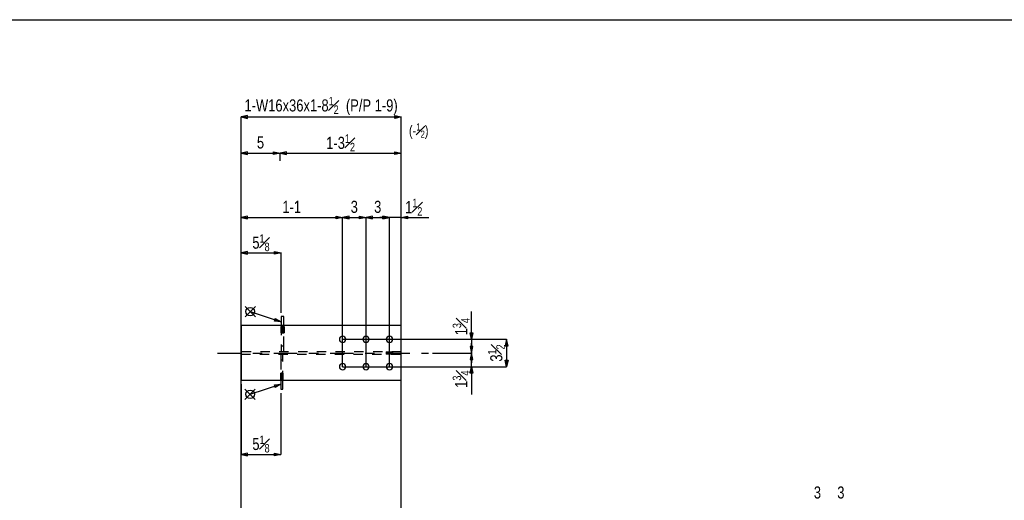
# Model space of a CAD drawing. Header units: inches. Extents: x -17.2 to 17.5, y -11.2 to 11.2.
# Tile 15 of 16: x -3.8 to 6.7, y 6.1 to 11.2. Entities that reach past the tile are written whole.
import ezdxf
from ezdxf.enums import TextEntityAlignment as Align

# ---------------------------------------------------------------- set-up
doc = ezdxf.new("R2010")
doc.units = ezdxf.units.IN
doc.header["$LTSCALE"] = 2.5
doc.header["$MEASUREMENT"] = 0
doc.linetypes.add('SDS2_5', pattern=[0.04, 0.02, -0.02])
doc.linetypes.add('SDS2_6', pattern=[0.2, 0.1, -0.05, 0, -0.05])
doc.layers.add('Layer_0', color=7, linetype='Continuous')
doc.layers.add('Outline', color=7, linetype='Continuous')
doc.styles.add('MTextWidth', font='txt', dxfattribs={"width": 0.8, "height": 0.2})

msp = doc.modelspace()

# ---------------------------------------------------------------- linework, layer by layer
at = {"color": 1, "linetype": 'Continuous'}
for p, q in [((-1.321, 8.778), (-1.39, 8.764)), ((-1.39, 8.03), (-1.39, 8.764)), ((-1.39, 8.764), (-1.321, 8.749)), ((-1.39, 8.764), (-0.963, 8.764)), ((-1.321, 8.749), (-1.321, 8.778)), ((-1.032, 8.749), (-1.032, 8.778)), ((-1.032, 8.778), (-0.963, 8.764)), ((-0.963, 8.764), (-1.032, 8.749)), ((-0.963, 8.126), (-0.963, 8.764)), ((-1.39, 7.364), (-1.39, 6.617)), ((-0.964, 7.268), (-0.964, 6.617)), ((-1.321, 6.631), (-1.39, 6.617)), ((-1.39, 6.617), (-1.321, 6.602)), ((-1.39, 6.617), (-0.964, 6.617)), ((-1.321, 6.602), (-1.321, 6.631)), ((-1.033, 6.602), (-1.033, 6.631)), ((-1.033, 6.631), (-0.964, 6.617)), ((-0.964, 6.617), (-1.033, 6.602))]:
    msp.add_line(p, q, dxfattribs=at)
at = {"layer": 'Layer_0', "color": 2, "linetype": 'Continuous'}
for p, q in [((-17.25, 11.25), (17.25, 11.25)), ((0.318, 7.989), (-1.39, 7.989)), ((-1.39, 7.989), (-1.39, 7.406)), ((-0.932, 8.085), (-0.963, 8.085)), ((-0.963, 8.085), (-0.963, 7.989)), ((-0.932, 7.989), (-0.932, 8.085)), ((0.318, 7.406), (0.318, 7.989)), ((-1.39, 7.406), (0.318, 7.406)), ((-0.964, 7.406), (-0.964, 7.31)), ((-0.943, 7.31), (-0.943, 7.406)), ((-0.964, 7.31), (-0.943, 7.31))]:
    msp.add_line(p, q, dxfattribs=at)
at = {"layer": 'Layer_0', "color": 1, "linetype": 'SDS2_5'}
for p, q in [((-0.963, 7.989), (-0.963, 7.772)), ((-0.931, 7.981), (-0.963, 7.981)), ((-0.963, 7.979), (-0.963, 7.981)), ((-0.932, 7.772), (-0.932, 7.989)), ((-0.931, 7.981), (-0.931, 7.979)), ((-0.963, 7.979), (-0.931, 7.979)), ((-0.963, 7.971), (-0.963, 7.979)), ((-0.963, 7.971), (-0.931, 7.971)), ((-0.963, 7.96), (-0.963, 7.971)), ((-0.963, 7.96), (-0.931, 7.96)), ((-0.963, 7.947), (-0.963, 7.96)), ((-0.931, 7.947), (-0.963, 7.947)), ((-0.963, 7.934), (-0.963, 7.947)), ((-0.931, 7.934), (-0.963, 7.934)), ((-0.963, 7.923), (-0.963, 7.934)), ((-0.931, 7.923), (-0.963, 7.923)), ((-0.963, 7.916), (-0.963, 7.923)), ((-0.931, 7.916), (-0.963, 7.916)), ((-0.963, 7.913), (-0.963, 7.916)), ((-0.963, 7.913), (-0.931, 7.913)), ((-0.931, 7.979), (-0.931, 7.971)), ((-0.931, 7.971), (-0.931, 7.96)), ((-0.931, 7.96), (-0.931, 7.947)), ((-0.931, 7.947), (-0.931, 7.934)), ((-0.931, 7.934), (-0.931, 7.923)), ((-0.931, 7.923), (-0.931, 7.916)), ((-0.931, 7.916), (-0.931, 7.913)), ((-0.963, 7.772), (-0.963, 7.71)), ((-0.963, 7.772), (-0.932, 7.772)), ((-0.932, 7.71), (-0.932, 7.772)), ((0.318, 7.71), (-1.39, 7.71)), ((-1.39, 7.685), (0.318, 7.685)), ((-0.964, 7.685), (-0.964, 7.622)), ((-0.943, 7.622), (-0.943, 7.685)), ((0.159, 7.71), (0.159, 7.685)), ((0.159, 7.71), (0.162, 7.71)), ((0.162, 7.685), (0.159, 7.685)), ((0.162, 7.685), (0.162, 7.71)), ((0.162, 7.71), (0.169, 7.71)), ((0.169, 7.685), (0.162, 7.685)), ((0.169, 7.685), (0.169, 7.71)), ((0.169, 7.71), (0.18, 7.71)), ((0.18, 7.685), (0.169, 7.685)), ((0.18, 7.685), (0.18, 7.71)), ((0.18, 7.71), (0.193, 7.71)), ((0.193, 7.685), (0.18, 7.685)), ((0.193, 7.685), (0.193, 7.71)), ((0.193, 7.71), (0.206, 7.71)), ((0.206, 7.685), (0.193, 7.685)), ((0.206, 7.71), (0.217, 7.71)), ((0.206, 7.71), (0.206, 7.685)), ((0.217, 7.685), (0.206, 7.685)), ((0.217, 7.71), (0.224, 7.71)), ((0.217, 7.71), (0.217, 7.685)), ((0.224, 7.685), (0.217, 7.685)), ((0.224, 7.71), (0.227, 7.71)), ((0.224, 7.71), (0.224, 7.685)), ((0.227, 7.685), (0.224, 7.685)), ((0.227, 7.685), (0.227, 7.71)), ((-0.943, 7.622), (-0.964, 7.622)), ((-0.964, 7.622), (-0.964, 7.406)), ((-0.943, 7.406), (-0.943, 7.622)), ((-0.943, 7.481), (-0.964, 7.481)), ((-0.964, 7.479), (-0.964, 7.481)), ((-0.964, 7.471), (-0.964, 7.479)), ((-0.964, 7.479), (-0.943, 7.479)), ((-0.964, 7.46), (-0.964, 7.471)), ((-0.964, 7.471), (-0.943, 7.471)), ((-0.964, 7.447), (-0.964, 7.46)), ((-0.964, 7.46), (-0.943, 7.46)), ((-0.943, 7.481), (-0.943, 7.479)), ((-0.943, 7.479), (-0.943, 7.471)), ((-0.943, 7.471), (-0.943, 7.46)), ((-0.943, 7.46), (-0.943, 7.447)), ((-0.964, 7.434), (-0.964, 7.447)), ((-0.964, 7.447), (-0.943, 7.447)), ((-0.964, 7.423), (-0.964, 7.434)), ((-0.943, 7.434), (-0.964, 7.434)), ((-0.964, 7.416), (-0.964, 7.423)), ((-0.943, 7.423), (-0.964, 7.423)), ((-0.964, 7.413), (-0.964, 7.416)), ((-0.943, 7.416), (-0.964, 7.416)), ((-0.964, 7.413), (-0.943, 7.413)), ((-0.943, 7.447), (-0.943, 7.434)), ((-0.943, 7.434), (-0.943, 7.423)), ((-0.943, 7.423), (-0.943, 7.416)), ((-0.943, 7.416), (-0.943, 7.413))]:
    msp.add_line(p, q, dxfattribs=at)
at = {"layer": 'Layer_0', "color": 3, "linetype": 'Continuous'}
for points in [[(-0.341, 7.843), (-0.338, 7.83), (-0.331, 7.819), (-0.32, 7.812), (-0.307, 7.809), (-0.294, 7.812), (-0.283, 7.819), (-0.276, 7.83), (-0.273, 7.843), (-0.276, 7.856), (-0.283, 7.867), (-0.294, 7.874), (-0.307, 7.877), (-0.32, 7.874), (-0.331, 7.867), (-0.338, 7.856), (-0.341, 7.843)], [(-0.091, 7.843), (-0.088, 7.83), (-0.081, 7.819), (-0.07, 7.812), (-0.057, 7.809), (-0.044, 7.812), (-0.033, 7.819), (-0.026, 7.83), (-0.023, 7.843), (-0.026, 7.856), (-0.033, 7.867), (-0.044, 7.874), (-0.057, 7.877), (-0.07, 7.874), (-0.081, 7.867), (-0.088, 7.856), (-0.091, 7.843)], [(0.159, 7.843), (0.162, 7.83), (0.169, 7.819), (0.18, 7.812), (0.193, 7.809), (0.206, 7.812), (0.217, 7.819), (0.224, 7.83), (0.227, 7.843), (0.224, 7.856), (0.217, 7.867), (0.206, 7.874), (0.193, 7.877), (0.18, 7.874), (0.169, 7.867), (0.162, 7.856), (0.159, 7.843)], [(-0.341, 7.551), (-0.338, 7.538), (-0.331, 7.528), (-0.32, 7.52), (-0.307, 7.518), (-0.294, 7.52), (-0.283, 7.528), (-0.276, 7.538), (-0.273, 7.551), (-0.276, 7.564), (-0.283, 7.575), (-0.294, 7.583), (-0.307, 7.585), (-0.32, 7.583), (-0.331, 7.575), (-0.338, 7.564), (-0.341, 7.551)], [(-0.091, 7.551), (-0.088, 7.538), (-0.081, 7.528), (-0.07, 7.52), (-0.057, 7.518), (-0.044, 7.52), (-0.033, 7.528), (-0.026, 7.538), (-0.023, 7.551), (-0.026, 7.564), (-0.033, 7.575), (-0.044, 7.583), (-0.057, 7.585), (-0.07, 7.583), (-0.081, 7.575), (-0.088, 7.564), (-0.091, 7.551)], [(0.159, 7.551), (0.162, 7.538), (0.169, 7.528), (0.18, 7.52), (0.193, 7.518), (0.206, 7.52), (0.217, 7.528), (0.224, 7.538), (0.227, 7.551), (0.224, 7.564), (0.217, 7.575), (0.206, 7.583), (0.193, 7.585), (0.18, 7.583), (0.169, 7.575), (0.162, 7.564), (0.159, 7.551)]]:
    msp.add_lwpolyline(points, close=True, dxfattribs=at)
at = {"layer": 'Outline', "color": 1, "linetype": 'Continuous'}
for p, q in [((-1.321, 10.228), (-1.39, 10.213)), ((-1.39, 5.152), (-1.39, 10.213)), ((-1.39, 10.213), (-1.321, 10.198)), ((-1.39, 10.213), (0.318, 10.213)), ((-1.321, 10.198), (-1.321, 10.228)), ((0.249, 10.198), (0.249, 10.228)), ((0.249, 10.228), (0.318, 10.213)), ((0.318, 10.213), (0.249, 10.198)), ((0.318, 5.152), (0.318, 10.213)), ((-1.321, 9.842), (-1.39, 9.827)), ((-1.39, 7.614), (-1.39, 9.827)), ((-1.39, 9.827), (-1.321, 9.813)), ((-1.39, 9.827), (-0.974, 9.827)), ((-1.321, 9.813), (-1.321, 9.842)), ((-1.043, 9.813), (-1.043, 9.842)), ((-1.043, 9.842), (-0.974, 9.827)), ((-0.974, 9.827), (-1.043, 9.813)), ((-0.905, 9.842), (-0.974, 9.827)), ((-0.974, 9.744), (-0.974, 9.827)), ((-0.974, 9.827), (-0.974, 9.827)), ((-0.974, 9.827), (-0.905, 9.813)), ((-0.974, 9.827), (0.318, 9.827)), ((-0.905, 9.813), (-0.905, 9.842)), ((0.249, 9.813), (0.249, 9.842)), ((0.249, 9.842), (0.318, 9.827)), ((0.318, 9.827), (0.249, 9.813)), ((0.318, 9.744), (0.318, 9.827)), ((-1.321, 9.156), (-1.39, 9.141)), ((-1.39, 7.756), (-1.39, 9.141)), ((-1.39, 9.141), (-1.321, 9.126)), ((-1.39, 9.141), (-0.307, 9.141)), ((-1.321, 9.126), (-1.321, 9.156)), ((-0.376, 9.126), (-0.376, 9.156)), ((-0.376, 9.156), (-0.307, 9.141)), ((-0.307, 9.141), (-0.376, 9.126)), ((-0.238, 9.156), (-0.307, 9.141)), ((-0.307, 7.551), (-0.307, 9.141)), ((-0.307, 9.141), (-0.238, 9.126)), ((-0.307, 9.141), (-0.057, 9.141)), ((-0.307, 7.843), (-0.307, 9.141)), ((-0.238, 9.126), (-0.238, 9.156)), ((-0.126, 9.126), (-0.126, 9.156)), ((-0.126, 9.156), (-0.057, 9.141)), ((-0.057, 9.141), (-0.126, 9.126)), ((0.012, 9.156), (-0.057, 9.141)), ((-0.057, 7.551), (-0.057, 9.141)), ((-0.057, 7.551), (-0.057, 9.141)), ((-0.057, 9.141), (0.012, 9.126)), ((-0.057, 9.141), (0.193, 9.141)), ((0.012, 9.126), (0.012, 9.156)), ((0.193, 9.141), (0.09, 9.141)), ((0.124, 9.126), (0.124, 9.156)), ((0.124, 9.156), (0.193, 9.141)), ((0.193, 9.141), (0.124, 9.156)), ((0.124, 9.156), (0.124, 9.126)), ((0.193, 9.141), (0.124, 9.126)), ((0.124, 9.126), (0.193, 9.141)), ((0.193, 7.551), (0.193, 9.141)), ((0.318, 9.141), (0.193, 9.141)), ((0.193, 7.551), (0.193, 9.141)), ((0.318, 9.141), (0.387, 9.156)), ((0.318, 7.756), (0.318, 9.141)), ((0.318, 9.141), (0.613, 9.141)), ((0.387, 9.126), (0.318, 9.141)), ((0.387, 9.156), (0.387, 9.126)), ((-1.347, 8.083), (-1.237, 8.193)), ((-1.347, 8.193), (-1.237, 8.083)), ((-1.292, 8.138), (-0.963, 8.028)), ((1.068, 7.843), (1.068, 8.138)), ((-1.033, 8.036), (-1.024, 8.064)), ((-0.963, 8.028), (-1.033, 8.036)), ((-1.024, 8.064), (-0.963, 8.028)), ((-0.963, 8.028), (-0.963, 8.028)), ((1.068, 7.843), (1.053, 7.912)), ((1.053, 7.912), (1.083, 7.912)), ((1.083, 7.912), (1.068, 7.843)), ((-0.307, 7.843), (1.443, 7.843)), ((-0.307, 7.843), (1.068, 7.843)), ((1.068, 7.843), (1.068, 7.697)), ((1.068, 7.697), (1.068, 7.801)), ((1.443, 7.843), (1.428, 7.774)), ((1.428, 7.774), (1.458, 7.774)), ((1.458, 7.774), (1.443, 7.843)), ((1.443, 7.843), (1.443, 7.551)), ((0.651, 7.697), (1.068, 7.697)), ((0.651, 7.697), (1.068, 7.697)), ((1.083, 7.766), (1.053, 7.766)), ((1.053, 7.766), (1.068, 7.697)), ((1.068, 7.697), (1.053, 7.628)), ((1.068, 7.697), (1.083, 7.766)), ((1.068, 7.697), (1.068, 7.594)), ((1.083, 7.628), (1.068, 7.697)), ((1.068, 7.551), (1.068, 7.697)), ((1.053, 7.628), (1.083, 7.628)), ((1.443, 7.551), (1.428, 7.62)), ((1.428, 7.62), (1.458, 7.62)), ((1.458, 7.62), (1.443, 7.551)), ((-0.307, 7.551), (1.443, 7.551)), ((-0.307, 7.551), (1.068, 7.551)), ((1.053, 7.483), (1.068, 7.551)), ((1.083, 7.483), (1.053, 7.483)), ((1.068, 7.551), (1.068, 7.256)), ((1.068, 7.551), (1.083, 7.483)), ((-1.293, 7.257), (-0.964, 7.366)), ((-1.034, 7.358), (-0.964, 7.366)), ((-1.025, 7.33), (-1.034, 7.358)), ((-0.964, 7.366), (-1.025, 7.33)), ((-0.964, 7.366), (-0.964, 7.366)), ((-1.348, 7.202), (-1.238, 7.312)), ((-1.348, 7.312), (-1.238, 7.202))]:
    msp.add_line(p, q, dxfattribs=at)
at = {"layer": 'Outline', "color": 1, "linetype": 'SDS2_6'}
msp.add_line((-1.64, 7.697), (0.61, 7.697), dxfattribs=at)
at = {"layer": 'Outline', "color": 1, "linetype": 'Continuous'}
for centre in [(-1.292, 8.138), (-1.293, 7.257)]:
    msp.add_circle(centre, 0.0458, dxfattribs=at)

# ---------------------------------------------------------------- texts
at = {"color": 2, "linetype": 'Continuous', "width": 0.8}
for p in [(4.757, 6.146), (5.007, 6.146)]:
    msp.add_text('3', height=0.129, dxfattribs=at).set_placement(p, align=Align.CENTER)
at = {"color": 2, "linetype": 'Continuous', "char_height": 0.12902, "attachment_point": 8, "style": 'MTextWidth'}
for insert in [(-1.177, 8.783), (-1.177, 6.637)]:
    msp.add_mtext('\\A1;5{\\H0.70x;\\S1#8;}', dxfattribs=dict(at, insert=insert))
at = {"layer": 'Outline', "color": 2, "linetype": 'Continuous', "width": 0.8}
for s, p in [('5', (-1.182, 9.877)), ('1-1', (-0.849, 9.191)), ('3', (-0.182, 9.191)), ('3', (0.068, 9.191))]:
    msp.add_text(s, height=0.129, dxfattribs=at).set_placement(p, align=Align.CENTER)
at = {"layer": 'Outline', "color": 2, "linetype": 'Continuous', "char_height": 0.12902, "style": 'MTextWidth'}
for s, insert, attachment_point in [('\\A1;1-W16x36x1-8{\\H0.70x;\\S1#2;}  (P/P 1-9)', (-0.536, 10.233), 8), ('\\A1;1-3{\\H0.70x;\\S1#2;}', (-0.328, 9.847), 8), ('\\A1;1{\\H0.70x;\\S1#2;}', (0.36, 9.161), 7)]:
    msp.add_mtext(s, dxfattribs=dict(at, insert=insert, attachment_point=attachment_point))
at = {"layer": 'Outline', "color": 1, "linetype": 'Continuous', "insert": (0.401, 9.98), "char_height": 0.10967, "attachment_point": 7, "style": 'MTextWidth'}
msp.add_mtext('\\A1;(-{\\H0.70x;\\S1#2;})', dxfattribs=at)
at = {"layer": 'Outline', "color": 2, "linetype": 'Continuous', "char_height": 0.12902, "rotation": 90, "style": 'MTextWidth'}
for s, insert, attachment_point in [('\\A1;1{\\H0.70x;\\S3#4;}', (1.048, 7.885), 7), ('\\A1;3{\\H0.70x;\\S1#2;}', (1.423, 7.697), 8), ('\\A1;1{\\H0.70x;\\S3#4;}', (1.048, 7.51), 9)]:
    msp.add_mtext(s, dxfattribs=dict(at, insert=insert, attachment_point=attachment_point))

doc.saveas('drawing.dxf')
